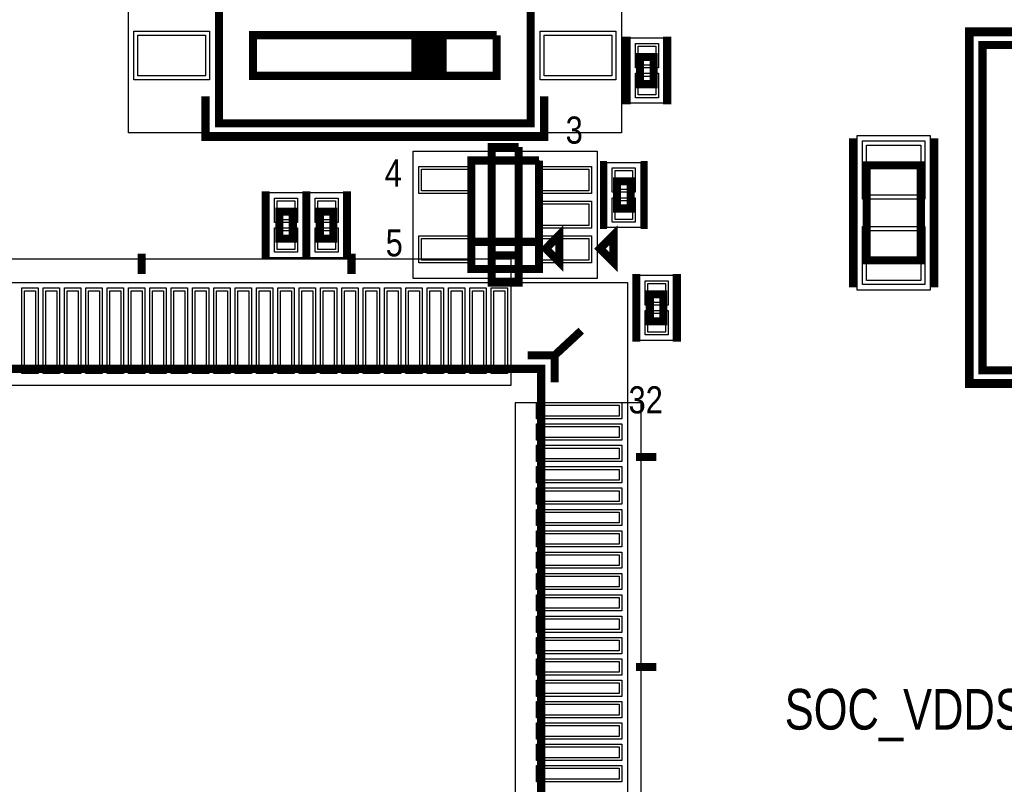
# Model space of a CAD drawing. Extents: x -10 to 137, y -26 to 192.
# Tile 31 of 78: x 25 to 43, y 87 to 101. Entities that reach past the tile are written whole.
import ezdxf

# ---------------------------------------------------------------- set-up
doc = ezdxf.new("R2010")
doc.units = 0
for name, color, linetype in [('BG_SILKSCREEN_TOP', 7, 'CONTINUOUS'), ('CR_TOP', 40, 'CONTINUOUS'), ('PG_ASSEMBLY_TOP', 120, 'CONTINUOUS'), ('PG_DFA_BOUND_TOP', 95, 'CONTINUOUS'), ('PG_PLACE_BOUND_TOP', 23, 'CONTINUOUS'), ('PG_SILKSCREEN_TOP', 7, 'CONTINUOUS'), ('PIN_PASTEMASK_TOP', 212, 'CONTINUOUS'), ('PIN_SOLDERMASK_TOP', 110, 'CONTINUOUS'), ('PIN_TOP', 140, 'CONTINUOUS'), ('VKO_TOP', 243, 'CONTINUOUS')]:
    doc.layers.add(name, color=color, linetype=linetype)

msp = doc.modelspace()

# ---------------------------------------------------------------- linework, layer by layer
at = {"layer": 'CR_TOP'}
for points in [[(20.4978, 94.2848), (33.7566, 94.2848), (33.7566, 96.647), (20.4978, 96.647)], [(36.195, 80.6958), (36.195, 93.9546), (33.8328, 93.9546), (33.8328, 80.6958)]]:
    msp.add_lwpolyline(points, close=True, dxfattribs=at)
at = {"layer": 'PG_ASSEMBLY_TOP', "const_width": 0.1524}
for points in [[(28.279316, 103.004645), (28.279316, 99.194645), (34.121316, 99.194645), (34.121316, 103.004645), (28.279316, 103.004645)], [(31.962316, 100.083645), (31.962316, 100.845645), (28.914316, 100.845645), (28.914316, 100.083645), (33.486316, 100.083645), (33.486316, 100.845645)], [(33.486316, 100.845645), (31.962316, 100.845645)], [(31.962316, 100.845645), (32.470316, 100.845645), (32.470316, 100.083645), (32.343316, 100.083645), (32.343316, 100.845645), (32.216316, 100.845645), (32.216316, 100.083645), (32.089316, 100.083645), (32.089316, 100.845645), (31.962316, 100.845645), (31.962316, 100.083645)], [(50.470308, 94.565744), (50.470308, 100.661744), (42.596308, 100.661744), (42.596308, 94.565744), (50.470308, 94.565744)], [(36.428652, 99.928959), (36.428652, 100.436959), (36.174652, 100.436959), (36.174652, 99.928959), (36.428652, 99.928959)], [(34.279332, 98.49739), (33.009332, 98.49739), (33.009332, 96.46539), (34.279332, 96.46539), (34.279332, 96.97339), (33.009332, 96.97339)], [(33.009332, 96.97339), (34.279332, 96.97339), (34.279332, 98.49739)], [(41.439714, 96.62824), (41.439714, 98.40624), (40.423714, 98.40624), (40.423714, 96.62824), (41.439714, 96.62824)], [(35.742372, 98.105468), (35.742372, 97.597468), (35.996372, 97.597468), (35.996372, 98.105468), (35.742372, 98.105468)], [(29.407358, 97.53981), (29.407358, 97.03181), (29.661358, 97.03181), (29.661358, 97.53981), (29.407358, 97.53981)], [(30.169358, 97.53981), (30.169358, 97.03181), (30.423358, 97.03181), (30.423358, 97.53981), (30.169358, 97.53981)], [(34.406332, 96.84639), (34.660332, 96.59239), (34.660332, 97.10039), (34.406332, 96.84639)], [(36.61029, 95.48241), (36.61029, 95.99041), (36.35629, 95.99041), (36.35629, 95.48241), (36.61029, 95.48241)], [(34.319464, 94.59341), (20.349464, 94.59341), (20.349464, 80.62341), (34.319464, 80.62341), (34.319464, 94.59341)]]:
    msp.add_lwpolyline(points, dxfattribs=at)
at = {"layer": 'PG_DFA_BOUND_TOP'}
for points in [[(35.823116, 103.182445), (35.823116, 99.016845), (26.577516, 99.016845), (26.577516, 103.182445)], [(50.648108, 94.387944), (42.418508, 94.387944), (42.418508, 100.839544), (50.648108, 100.839544)], [(36.619152, 100.793067), (36.619152, 99.572851), (35.984152, 99.572851), (35.984152, 100.793067)], [(41.617514, 96.069541), (40.245914, 96.069541), (40.245914, 98.964938), (41.617514, 98.964938)], [(31.921958, 96.28759), (31.921958, 98.67519), (35.366706, 98.67519), (35.366706, 96.28759)], [(35.551872, 98.461667), (36.186872, 98.461667), (36.186872, 97.241269), (35.551872, 97.241269)], [(29.216858, 96.675702), (29.216858, 97.895918), (29.851858, 97.895918), (29.851858, 96.675702)], [(29.978858, 96.675702), (29.978858, 97.895918), (30.613858, 97.895918), (30.613858, 96.675702)], [(18.732754, 79.0067), (18.732754, 96.21012), (35.936174, 96.21012), (35.936174, 79.0067)], [(36.16579, 95.126302), (36.16579, 96.346518), (36.80079, 96.346518), (36.80079, 95.126302)]]:
    msp.add_lwpolyline(points, close=True, dxfattribs=at)
at = {"layer": 'PG_PLACE_BOUND_TOP'}
for points in [[(34.121316, 103.004645), (34.121316, 99.194645), (28.279316, 99.194645), (28.279316, 103.004645)], [(50.470308, 94.565744), (42.596308, 94.565744), (42.596308, 100.661744), (50.470308, 100.661744)], [(36.428652, 100.436959), (36.428652, 99.928959), (36.174652, 99.928959), (36.174652, 100.436959)], [(33.009332, 96.46539), (33.009332, 98.49739), (34.279332, 98.49739), (34.279332, 96.46539)], [(41.439714, 96.62824), (41.439714, 98.40624), (40.423714, 98.40624), (40.423714, 96.62824)], [(35.742372, 98.105468), (35.742372, 97.597468), (35.996372, 97.597468), (35.996372, 98.105468)], [(29.407358, 97.03181), (29.407358, 97.53981), (29.661358, 97.53981), (29.661358, 97.03181)], [(30.169358, 97.03181), (30.169358, 97.53981), (30.423358, 97.53981), (30.423358, 97.03181)], [(36.35629, 95.48241), (36.35629, 95.99041), (36.61029, 95.99041), (36.61029, 95.48241)], [(20.349464, 80.62341), (20.349464, 94.59341), (34.319464, 94.59341), (34.319464, 80.62341)]]:
    msp.add_lwpolyline(points, close=True, dxfattribs=at)
at = {"layer": 'PG_SILKSCREEN_TOP'}
for points, const_width in [([(35.920652, 99.547959), (35.920652, 100.817959)], 0.1524), ([(36.682652, 99.547959), (36.682652, 100.817959)], 0.1524), ([(50.724308, 94.311744), (42.342308, 94.311744), (42.342308, 100.915744), (50.724308, 100.915744), (50.724308, 94.311744)], 0.1524), ([(34.375316, 99.702645), (34.375316, 98.940645), (28.025316, 98.940645), (28.025316, 99.702645)], 0.1524), ([(40.169714, 96.12024), (40.169714, 98.91424)], 0.1524), ([(41.693714, 96.12024), (41.693714, 98.91424)], 0.1524), ([(33.898332, 98.75139), (33.390332, 98.75139), (33.390332, 96.21139), (33.898332, 96.21139), (33.898332, 96.71939), (33.390332, 96.71939)], 0.1524), ([(33.390332, 96.71939), (33.898332, 96.71939), (33.898332, 98.75139)], 0.1524), ([(35.488372, 98.486468), (35.488372, 97.216468)], 0.127), ([(36.250372, 98.486468), (36.250372, 97.216468)], 0.127), ([(29.153358, 97.92081), (29.153358, 96.65081)], 0.1524), ([(29.915358, 97.92081), (29.915358, 96.65081)], 0.1524), ([(29.915358, 97.92081), (29.915358, 96.65081)], 0.1524), ([(30.677358, 97.92081), (30.677358, 96.65081)], 0.1524), ([(35.422332, 96.84639), (35.676332, 96.59239), (35.676332, 97.10039), (35.422332, 96.84639)], 0.1524), ([(26.826464, 96.37141), (26.826464, 96.75241)], 0.1524), ([(30.763464, 96.37141), (30.763464, 96.75241)], 0.1524), ([(36.10229, 95.10141), (36.10229, 96.37141)], 0.1524), ([(36.86429, 95.10141), (36.86429, 96.37141)], 0.1524), ([(34.573464, 94.84741), (35.070288, 95.30842)], 0.1524), ([(34.573464, 94.33941), (34.573464, 94.84741), (34.065464, 94.84741)], 0.1524), ([(36.097464, 92.94241), (36.478464, 92.94241)], 0.1524), ([(36.097464, 89.00541), (36.478464, 89.00541)], 0.1524)]:
    msp.add_lwpolyline(points, dxfattribs=dict(at, const_width=const_width))
at = {"layer": 'PIN_PASTEMASK_TOP'}
for points in [[(26.755316, 100.083645), (26.755316, 100.845645), (28.025316, 100.845645), (28.025316, 100.083645)], [(34.375316, 100.083645), (34.375316, 100.845645), (35.645316, 100.845645), (35.645316, 100.083645)], [(36.466752, 100.285067), (36.136552, 100.285067), (36.136552, 100.640667), (36.466752, 100.640667)], [(36.466752, 99.725251), (36.136552, 99.725251), (36.136552, 100.080851), (36.466752, 100.080851)], [(41.439714, 97.847338), (40.423714, 97.847338), (40.423714, 98.787138), (41.439714, 98.787138)], [(33.014158, 98.334576), (33.014158, 97.928176), (32.074358, 97.928176), (32.074358, 98.334576)], [(35.214306, 98.334576), (35.214306, 97.928176), (34.274506, 97.928176), (34.274506, 98.334576)], [(35.704272, 98.309267), (36.034472, 98.309267), (36.034472, 97.953667), (35.704272, 97.953667)], [(29.369258, 97.743518), (29.699458, 97.743518), (29.699458, 97.387918), (29.369258, 97.387918)], [(30.131258, 97.743518), (30.461458, 97.743518), (30.461458, 97.387918), (30.131258, 97.387918)], [(35.214306, 97.68459), (35.214306, 97.27819), (34.274506, 97.27819), (34.274506, 97.68459)], [(35.704272, 97.749269), (36.034472, 97.749269), (36.034472, 97.393669), (35.704272, 97.393669)], [(29.369258, 97.183702), (29.699458, 97.183702), (29.699458, 96.828102), (29.369258, 96.828102)], [(30.131258, 97.183702), (30.461458, 97.183702), (30.461458, 96.828102), (30.131258, 96.828102)], [(41.439714, 96.247341), (40.423714, 96.247341), (40.423714, 97.187141), (41.439714, 97.187141)], [(33.014158, 97.034604), (33.014158, 96.628204), (32.074358, 96.628204), (32.074358, 97.034604)], [(35.214306, 97.034604), (35.214306, 96.628204), (34.274506, 96.628204), (34.274506, 97.034604)], [(24.63292, 96.05772), (24.83612, 96.05772), (24.83612, 94.55912), (24.63292, 94.55912)], [(25.03297, 96.05772), (25.23617, 96.05772), (25.23617, 94.55912), (25.03297, 94.55912)], [(25.432766, 96.05772), (25.635966, 96.05772), (25.635966, 94.55912), (25.432766, 94.55912)], [(25.832816, 96.05772), (26.036016, 96.05772), (26.036016, 94.55912), (25.832816, 94.55912)], [(26.232866, 96.05772), (26.436066, 96.05772), (26.436066, 94.55912), (26.232866, 94.55912)], [(26.632916, 96.05772), (26.836116, 96.05772), (26.836116, 94.55912), (26.632916, 94.55912)], [(27.032966, 96.05772), (27.236166, 96.05772), (27.236166, 94.55912), (27.032966, 94.55912)], [(27.432762, 96.05772), (27.635962, 96.05772), (27.635962, 94.55912), (27.432762, 94.55912)], [(27.832812, 96.05772), (28.036012, 96.05772), (28.036012, 94.55912), (27.832812, 94.55912)], [(28.232862, 96.05772), (28.436062, 96.05772), (28.436062, 94.55912), (28.232862, 94.55912)], [(28.632912, 96.05772), (28.836112, 96.05772), (28.836112, 94.55912), (28.632912, 94.55912)], [(29.032962, 96.05772), (29.236162, 96.05772), (29.236162, 94.55912), (29.032962, 94.55912)], [(29.432758, 96.05772), (29.635958, 96.05772), (29.635958, 94.55912), (29.432758, 94.55912)], [(29.832808, 96.05772), (30.036008, 96.05772), (30.036008, 94.55912), (29.832808, 94.55912)], [(30.232858, 96.05772), (30.436058, 96.05772), (30.436058, 94.55912), (30.232858, 94.55912)], [(30.632908, 96.05772), (30.836108, 96.05772), (30.836108, 94.55912), (30.632908, 94.55912)], [(31.032958, 96.05772), (31.236158, 96.05772), (31.236158, 94.55912), (31.032958, 94.55912)], [(31.432754, 96.05772), (31.635954, 96.05772), (31.635954, 94.55912), (31.432754, 94.55912)], [(31.832804, 96.05772), (32.036004, 96.05772), (32.036004, 94.55912), (31.832804, 94.55912)], [(32.232854, 96.05772), (32.436054, 96.05772), (32.436054, 94.55912), (32.232854, 94.55912)], [(32.632904, 96.05772), (32.836104, 96.05772), (32.836104, 94.55912), (32.632904, 94.55912)], [(33.032954, 96.05772), (33.236154, 96.05772), (33.236154, 94.55912), (33.032954, 94.55912)], [(33.43275, 96.05772), (33.63595, 96.05772), (33.63595, 94.55912), (33.43275, 94.55912)], [(36.64839, 95.838518), (36.31819, 95.838518), (36.31819, 96.194118), (36.64839, 96.194118)], [(36.64839, 95.278702), (36.31819, 95.278702), (36.31819, 95.634302), (36.64839, 95.634302)], [(35.783774, 93.909896), (35.783774, 93.706696), (34.285174, 93.706696), (34.285174, 93.909896)], [(35.783774, 93.5101), (35.783774, 93.3069), (34.285174, 93.3069), (34.285174, 93.5101)], [(35.783774, 93.11005), (35.783774, 92.90685), (34.285174, 92.90685), (34.285174, 93.11005)], [(35.783774, 92.71), (35.783774, 92.5068), (34.285174, 92.5068), (34.285174, 92.71)], [(35.783774, 92.30995), (35.783774, 92.10675), (34.285174, 92.10675), (34.285174, 92.30995)], [(35.783774, 91.9099), (35.783774, 91.7067), (34.285174, 91.7067), (34.285174, 91.9099)], [(35.783774, 91.510104), (35.783774, 91.306904), (34.285174, 91.306904), (34.285174, 91.510104)], [(35.783774, 91.110054), (35.783774, 90.906854), (34.285174, 90.906854), (34.285174, 91.110054)], [(35.783774, 90.710004), (35.783774, 90.506804), (34.285174, 90.506804), (34.285174, 90.710004)], [(35.783774, 90.309954), (35.783774, 90.106754), (34.285174, 90.106754), (34.285174, 90.309954)], [(35.783774, 89.909904), (35.783774, 89.706704), (34.285174, 89.706704), (34.285174, 89.909904)], [(35.783774, 89.510108), (35.783774, 89.306908), (34.285174, 89.306908), (34.285174, 89.510108)], [(35.783774, 89.110058), (35.783774, 88.906858), (34.285174, 88.906858), (34.285174, 89.110058)], [(35.783774, 88.710008), (35.783774, 88.506808), (34.285174, 88.506808), (34.285174, 88.710008)], [(35.783774, 88.309958), (35.783774, 88.106758), (34.285174, 88.106758), (34.285174, 88.309958)], [(35.783774, 87.909908), (35.783774, 87.706708), (34.285174, 87.706708), (34.285174, 87.909908)], [(35.783774, 87.510112), (35.783774, 87.306912), (34.285174, 87.306912), (34.285174, 87.510112)], [(35.783774, 87.110062), (35.783774, 86.906862), (34.285174, 86.906862), (34.285174, 87.110062)]]:
    msp.add_lwpolyline(points, close=True, dxfattribs=at)
at = {"layer": 'PIN_SOLDERMASK_TOP'}
for points in [[(26.679116, 100.007445), (26.679116, 100.921845), (28.101516, 100.921845), (28.101516, 100.007445)], [(34.299116, 100.007445), (34.299116, 100.921845), (35.721516, 100.921845), (35.721516, 100.007445)], [(36.517552, 100.234267), (36.085752, 100.234267), (36.085752, 100.691467), (36.517552, 100.691467)], [(36.517552, 99.674451), (36.085752, 99.674451), (36.085752, 100.131651), (36.517552, 100.131651)], [(41.515914, 97.771138), (40.347514, 97.771138), (40.347514, 98.863338), (41.515914, 98.863338)], [(33.064958, 98.385376), (33.064958, 97.877376), (32.023558, 97.877376), (32.023558, 98.385376)], [(35.265106, 98.385376), (35.265106, 97.877376), (34.223706, 97.877376), (34.223706, 98.385376)], [(35.653472, 98.360067), (36.085272, 98.360067), (36.085272, 97.902867), (35.653472, 97.902867)], [(29.318458, 97.794318), (29.750258, 97.794318), (29.750258, 97.337118), (29.318458, 97.337118)], [(30.080458, 97.794318), (30.512258, 97.794318), (30.512258, 97.337118), (30.080458, 97.337118)], [(35.265106, 97.73539), (35.265106, 97.22739), (34.223706, 97.22739), (34.223706, 97.73539)], [(35.653472, 97.800069), (36.085272, 97.800069), (36.085272, 97.342869), (35.653472, 97.342869)], [(29.318458, 97.234502), (29.750258, 97.234502), (29.750258, 96.777302), (29.318458, 96.777302)], [(30.080458, 97.234502), (30.512258, 97.234502), (30.512258, 96.777302), (30.080458, 96.777302)], [(41.515914, 96.171141), (40.347514, 96.171141), (40.347514, 97.263341), (41.515914, 97.263341)], [(33.064958, 97.085404), (33.064958, 96.577404), (32.023558, 96.577404), (32.023558, 97.085404)], [(35.265106, 97.085404), (35.265106, 96.577404), (34.223706, 96.577404), (34.223706, 97.085404)], [(36.69919, 95.787718), (36.26739, 95.787718), (36.26739, 96.244918), (36.69919, 96.244918)], [(24.58212, 96.10852), (24.88692, 96.10852), (24.88692, 94.50832), (24.58212, 94.50832)], [(24.98217, 96.10852), (25.28697, 96.10852), (25.28697, 94.50832), (24.98217, 94.50832)], [(25.381966, 96.10852), (25.686766, 96.10852), (25.686766, 94.50832), (25.381966, 94.50832)], [(25.782016, 96.10852), (26.086816, 96.10852), (26.086816, 94.50832), (25.782016, 94.50832)], [(26.182066, 96.10852), (26.486866, 96.10852), (26.486866, 94.50832), (26.182066, 94.50832)], [(26.582116, 96.10852), (26.886916, 96.10852), (26.886916, 94.50832), (26.582116, 94.50832)], [(26.982166, 96.10852), (27.286966, 96.10852), (27.286966, 94.50832), (26.982166, 94.50832)], [(27.381962, 96.10852), (27.686762, 96.10852), (27.686762, 94.50832), (27.381962, 94.50832)], [(27.782012, 96.10852), (28.086812, 96.10852), (28.086812, 94.50832), (27.782012, 94.50832)], [(28.182062, 96.10852), (28.486862, 96.10852), (28.486862, 94.50832), (28.182062, 94.50832)], [(28.582112, 96.10852), (28.886912, 96.10852), (28.886912, 94.50832), (28.582112, 94.50832)], [(28.982162, 96.10852), (29.286962, 96.10852), (29.286962, 94.50832), (28.982162, 94.50832)], [(29.381958, 96.10852), (29.686758, 96.10852), (29.686758, 94.50832), (29.381958, 94.50832)], [(29.782008, 96.10852), (30.086808, 96.10852), (30.086808, 94.50832), (29.782008, 94.50832)], [(30.182058, 96.10852), (30.486858, 96.10852), (30.486858, 94.50832), (30.182058, 94.50832)], [(30.582108, 96.10852), (30.886908, 96.10852), (30.886908, 94.50832), (30.582108, 94.50832)], [(30.982158, 96.10852), (31.286958, 96.10852), (31.286958, 94.50832), (30.982158, 94.50832)], [(31.381954, 96.10852), (31.686754, 96.10852), (31.686754, 94.50832), (31.381954, 94.50832)], [(31.782004, 96.10852), (32.086804, 96.10852), (32.086804, 94.50832), (31.782004, 94.50832)], [(32.182054, 96.10852), (32.486854, 96.10852), (32.486854, 94.50832), (32.182054, 94.50832)], [(32.582104, 96.10852), (32.886904, 96.10852), (32.886904, 94.50832), (32.582104, 94.50832)], [(32.982154, 96.10852), (33.286954, 96.10852), (33.286954, 94.50832), (32.982154, 94.50832)], [(33.38195, 96.10852), (33.68675, 96.10852), (33.68675, 94.50832), (33.38195, 94.50832)], [(36.69919, 95.227902), (36.26739, 95.227902), (36.26739, 95.685102), (36.69919, 95.685102)], [(35.834574, 93.960696), (35.834574, 93.655896), (34.234374, 93.655896), (34.234374, 93.960696)], [(35.834574, 93.5609), (35.834574, 93.2561), (34.234374, 93.2561), (34.234374, 93.5609)], [(35.834574, 93.16085), (35.834574, 92.85605), (34.234374, 92.85605), (34.234374, 93.16085)], [(35.834574, 92.7608), (35.834574, 92.456), (34.234374, 92.456), (34.234374, 92.7608)], [(35.834574, 92.36075), (35.834574, 92.05595), (34.234374, 92.05595), (34.234374, 92.36075)], [(35.834574, 91.9607), (35.834574, 91.6559), (34.234374, 91.6559), (34.234374, 91.9607)], [(35.834574, 91.560904), (35.834574, 91.256104), (34.234374, 91.256104), (34.234374, 91.560904)], [(35.834574, 91.160854), (35.834574, 90.856054), (34.234374, 90.856054), (34.234374, 91.160854)], [(35.834574, 90.760804), (35.834574, 90.456004), (34.234374, 90.456004), (34.234374, 90.760804)], [(35.834574, 90.360754), (35.834574, 90.055954), (34.234374, 90.055954), (34.234374, 90.360754)], [(35.834574, 89.960704), (35.834574, 89.655904), (34.234374, 89.655904), (34.234374, 89.960704)], [(35.834574, 89.560908), (35.834574, 89.256108), (34.234374, 89.256108), (34.234374, 89.560908)], [(35.834574, 89.160858), (35.834574, 88.856058), (34.234374, 88.856058), (34.234374, 89.160858)], [(35.834574, 88.760808), (35.834574, 88.456008), (34.234374, 88.456008), (34.234374, 88.760808)], [(35.834574, 88.360758), (35.834574, 88.055958), (34.234374, 88.055958), (34.234374, 88.360758)], [(35.834574, 87.960708), (35.834574, 87.655908), (34.234374, 87.655908), (34.234374, 87.960708)], [(35.834574, 87.560912), (35.834574, 87.256112), (34.234374, 87.256112), (34.234374, 87.560912)], [(35.834574, 87.160862), (35.834574, 86.856062), (34.234374, 86.856062), (34.234374, 87.160862)]]:
    msp.add_lwpolyline(points, close=True, dxfattribs=at)
at = {"layer": 'PIN_TOP'}
for points in [[(26.755316, 100.083645), (26.755316, 100.845645), (28.025316, 100.845645), (28.025316, 100.083645)], [(34.375316, 100.083645), (34.375316, 100.845645), (35.645316, 100.845645), (35.645316, 100.083645)], [(36.466752, 100.285067), (36.136552, 100.285067), (36.136552, 100.640667), (36.466752, 100.640667)], [(36.466752, 99.725251), (36.136552, 99.725251), (36.136552, 100.080851), (36.466752, 100.080851)], [(41.439714, 97.847338), (40.423714, 97.847338), (40.423714, 98.787138), (41.439714, 98.787138)], [(33.014158, 98.334576), (33.014158, 97.928176), (32.074358, 97.928176), (32.074358, 98.334576)], [(35.214306, 98.334576), (35.214306, 97.928176), (34.274506, 97.928176), (34.274506, 98.334576)], [(35.704272, 98.309267), (36.034472, 98.309267), (36.034472, 97.953667), (35.704272, 97.953667)], [(29.369258, 97.743518), (29.699458, 97.743518), (29.699458, 97.387918), (29.369258, 97.387918)], [(30.131258, 97.743518), (30.461458, 97.743518), (30.461458, 97.387918), (30.131258, 97.387918)], [(35.214306, 97.68459), (35.214306, 97.27819), (34.274506, 97.27819), (34.274506, 97.68459)], [(35.704272, 97.749269), (36.034472, 97.749269), (36.034472, 97.393669), (35.704272, 97.393669)], [(29.369258, 97.183702), (29.699458, 97.183702), (29.699458, 96.828102), (29.369258, 96.828102)], [(30.131258, 97.183702), (30.461458, 97.183702), (30.461458, 96.828102), (30.131258, 96.828102)], [(41.439714, 96.247341), (40.423714, 96.247341), (40.423714, 97.187141), (41.439714, 97.187141)], [(33.014158, 97.034604), (33.014158, 96.628204), (32.074358, 96.628204), (32.074358, 97.034604)], [(35.214306, 97.034604), (35.214306, 96.628204), (34.274506, 96.628204), (34.274506, 97.034604)], [(24.63292, 96.05772), (24.83612, 96.05772), (24.83612, 94.55912), (24.63292, 94.55912)], [(25.03297, 96.05772), (25.23617, 96.05772), (25.23617, 94.55912), (25.03297, 94.55912)], [(25.432766, 96.05772), (25.635966, 96.05772), (25.635966, 94.55912), (25.432766, 94.55912)], [(25.832816, 96.05772), (26.036016, 96.05772), (26.036016, 94.55912), (25.832816, 94.55912)], [(26.232866, 96.05772), (26.436066, 96.05772), (26.436066, 94.55912), (26.232866, 94.55912)], [(26.632916, 96.05772), (26.836116, 96.05772), (26.836116, 94.55912), (26.632916, 94.55912)], [(27.032966, 96.05772), (27.236166, 96.05772), (27.236166, 94.55912), (27.032966, 94.55912)], [(27.432762, 96.05772), (27.635962, 96.05772), (27.635962, 94.55912), (27.432762, 94.55912)], [(27.832812, 96.05772), (28.036012, 96.05772), (28.036012, 94.55912), (27.832812, 94.55912)], [(28.232862, 96.05772), (28.436062, 96.05772), (28.436062, 94.55912), (28.232862, 94.55912)], [(28.632912, 96.05772), (28.836112, 96.05772), (28.836112, 94.55912), (28.632912, 94.55912)], [(29.032962, 96.05772), (29.236162, 96.05772), (29.236162, 94.55912), (29.032962, 94.55912)], [(29.432758, 96.05772), (29.635958, 96.05772), (29.635958, 94.55912), (29.432758, 94.55912)], [(29.832808, 96.05772), (30.036008, 96.05772), (30.036008, 94.55912), (29.832808, 94.55912)], [(30.232858, 96.05772), (30.436058, 96.05772), (30.436058, 94.55912), (30.232858, 94.55912)], [(30.632908, 96.05772), (30.836108, 96.05772), (30.836108, 94.55912), (30.632908, 94.55912)], [(31.032958, 96.05772), (31.236158, 96.05772), (31.236158, 94.55912), (31.032958, 94.55912)], [(31.432754, 96.05772), (31.635954, 96.05772), (31.635954, 94.55912), (31.432754, 94.55912)], [(31.832804, 96.05772), (32.036004, 96.05772), (32.036004, 94.55912), (31.832804, 94.55912)], [(32.232854, 96.05772), (32.436054, 96.05772), (32.436054, 94.55912), (32.232854, 94.55912)], [(32.632904, 96.05772), (32.836104, 96.05772), (32.836104, 94.55912), (32.632904, 94.55912)], [(33.032954, 96.05772), (33.236154, 96.05772), (33.236154, 94.55912), (33.032954, 94.55912)], [(33.43275, 96.05772), (33.63595, 96.05772), (33.63595, 94.55912), (33.43275, 94.55912)], [(36.64839, 95.838518), (36.31819, 95.838518), (36.31819, 96.194118), (36.64839, 96.194118)], [(36.64839, 95.278702), (36.31819, 95.278702), (36.31819, 95.634302), (36.64839, 95.634302)], [(35.783774, 93.909896), (35.783774, 93.706696), (34.285174, 93.706696), (34.285174, 93.909896)], [(35.783774, 93.5101), (35.783774, 93.3069), (34.285174, 93.3069), (34.285174, 93.5101)], [(35.783774, 93.11005), (35.783774, 92.90685), (34.285174, 92.90685), (34.285174, 93.11005)], [(35.783774, 92.71), (35.783774, 92.5068), (34.285174, 92.5068), (34.285174, 92.71)], [(35.783774, 92.30995), (35.783774, 92.10675), (34.285174, 92.10675), (34.285174, 92.30995)], [(35.783774, 91.9099), (35.783774, 91.7067), (34.285174, 91.7067), (34.285174, 91.9099)], [(35.783774, 91.510104), (35.783774, 91.306904), (34.285174, 91.306904), (34.285174, 91.510104)], [(35.783774, 91.110054), (35.783774, 90.906854), (34.285174, 90.906854), (34.285174, 91.110054)], [(35.783774, 90.710004), (35.783774, 90.506804), (34.285174, 90.506804), (34.285174, 90.710004)], [(35.783774, 90.309954), (35.783774, 90.106754), (34.285174, 90.106754), (34.285174, 90.309954)], [(35.783774, 89.909904), (35.783774, 89.706704), (34.285174, 89.706704), (34.285174, 89.909904)], [(35.783774, 89.510108), (35.783774, 89.306908), (34.285174, 89.306908), (34.285174, 89.510108)], [(35.783774, 89.110058), (35.783774, 88.906858), (34.285174, 88.906858), (34.285174, 89.110058)], [(35.783774, 88.710008), (35.783774, 88.506808), (34.285174, 88.506808), (34.285174, 88.710008)], [(35.783774, 88.309958), (35.783774, 88.106758), (34.285174, 88.106758), (34.285174, 88.309958)], [(35.783774, 87.909908), (35.783774, 87.706708), (34.285174, 87.706708), (34.285174, 87.909908)], [(35.783774, 87.510112), (35.783774, 87.306912), (34.285174, 87.306912), (34.285174, 87.510112)], [(35.783774, 87.110062), (35.783774, 86.906862), (34.285174, 86.906862), (34.285174, 87.110062)]]:
    msp.add_lwpolyline(points, close=True, dxfattribs=at)
at = {"layer": 'VKO_TOP'}
msp.add_lwpolyline([(40.423714, 97.26324), (41.439714, 97.26324), (41.439714, 97.77124), (40.423714, 97.77124)], close=True, dxfattribs=at)

# ---------------------------------------------------------------- texts
at = {"layer": 'BG_SILKSCREEN_TOP', "width": 0.8}
msp.add_text('SOC_VDDSHV_CANUART', height=0.762, dxfattribs=at).set_placement((38.886765, 87.8332))
at = {"layer": 'PG_SILKSCREEN_TOP', "width": 0.85}
for s, p in [('3', (34.778442, 98.81362)), ('4', (31.38551, 98.00971)), ('5', (31.40329, 96.70161)), ('32', (35.958526, 93.758004))]:
    msp.add_text(s, height=0.508, dxfattribs=at).set_placement(p)

doc.saveas('drawing.dxf')
